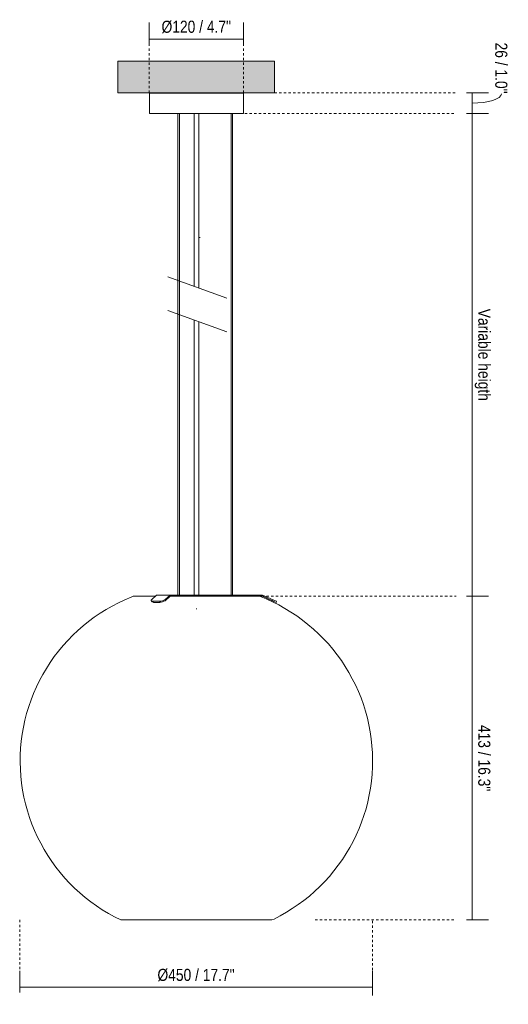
# Model space of a CAD drawing. Header units: millimetres. Extents: x 6370 to 8328, y 836 to 6902.
# Tile 1 of 2: x 6370 to 6993, y 836 to 2094. Entities that reach past the tile are written whole.
import ezdxf

# ---------------------------------------------------------------- set-up
doc = ezdxf.new("R2010")
doc.units = ezdxf.units.MM
doc.linetypes.add('Dash', pattern=[6, 3, -3])
for name, color, linetype, lineweight in [('Cotas', 7, 'Continuous', 9), ('Cotas-7', 7, 'Continuous', 9), ('Lighthing Fixture Detail Wide Black', 7, 'Continuous', 20), ('Luminarias', 7, 'Continuous', 20), ('Techos', 7, 'Continuous', 9)]:
    doc.layers.add(name, color=color, linetype=linetype, lineweight=lineweight)
doc.layers.add('Lighthing Fixture Dim Grey Dash', color=7, linetype='Dash', lineweight=9, true_color=0xd2d2d2)
doc.styles.add('Arial Narrow', font='ARIALN.TTF', dxfattribs={"height": 15.4})
doc.dimstyles.new('FARO_-_2_2mm_Arial_Narrow_mm_Inch_Left', dxfattribs={"dimscale": 304.8, "dimtxt": 15.760837, "dimasz": 0, "dimexe": 0.068898, "dimexo": 0.0625, "dimgap": 0.011483, "dimtad": 1, "dimdec": 0, "dimzin": 0, "dimdsep": 46, "dimtxsty": 'Arial Narrow', "dimblk1": 'NONE', "dimblk2": 'NONE', "dimsah": 1, "dimcen": 0.09, "dimadec": 0, "dimazin": 0, "dimtfac": 1, "dimtdec": 4, "dimtix": 1, "dimtmove": 0, "dimatfit": 3, "dimfxl": 0.022966, "dimfxlon": 1, "dimtvp": 1, "dimtolj": 1, "dimtzin": 0, "dimarcsym": 2})
doc.dimstyles.new('FARO_-_2_2mm_Arial_Narrow_mm_Inch_Right', dxfattribs={"dimscale": 304.8, "dimtxt": 15.760837, "dimasz": 0, "dimexe": 0.068898, "dimexo": 0.0625, "dimgap": 0.011483, "dimtad": 1, "dimdec": 0, "dimzin": 0, "dimdsep": 46, "dimtxsty": 'Arial Narrow', "dimblk1": 'NONE', "dimblk2": 'NONE', "dimsah": 1, "dimcen": 0.09, "dimadec": 0, "dimazin": 0, "dimtfac": 1, "dimtdec": 4, "dimtix": 1, "dimtmove": 0, "dimatfit": 3, "dimfxl": 0.022966, "dimfxlon": 1, "dimtvp": 1, "dimtolj": 1, "dimtzin": 0, "dimarcsym": 2})
doc.dimstyles.new('FARO_-_2_2mm_Arial_Narrow_mm_Inch_Right_1', dxfattribs={"dimscale": 304.8, "dimtxt": 15.760837, "dimasz": 0, "dimexe": 0.068898, "dimexo": 0.0625, "dimgap": 0.011483, "dimtad": 1, "dimdec": 0, "dimzin": 0, "dimdsep": 46, "dimtxsty": 'Arial Narrow', "dimblk1": 'NONE', "dimblk2": 'NONE', "dimsah": 1, "dimcen": 0.09, "dimadec": 0, "dimazin": 0, "dimtfac": 1, "dimtdec": 4, "dimtix": 1, "dimtmove": 1, "dimatfit": 3, "dimfxl": 0.022966, "dimfxlon": 1, "dimtvp": 1, "dimtolj": 1, "dimtzin": 0, "dimarcsym": 2})

# ---------------------------------------------------------------- blocks, each defined once
blk = doc.blocks.new('20406 - AIRE 450 pendant lamp-553737-Alzado_PDF')
at = {"layer": 'Luminarias'}
for p, q in [((6535.1, 1999.9), (6535.1, 1973.9)), ((6535.1, 1999.9), (6655.1, 1999.9)), ((6655.1, 1973.9), (6655.1, 1999.9)), ((6655.1, 1973.9), (6535.1, 1973.9)), ((6571.5, 1973.9), (6571.5, 1358.9)), ((6573.5, 1358.9), (6573.5, 1973.9)), ((6592.1, 1973.9), (6592.1, 1753.1)), ((6598.1, 1750.9), (6598.1, 1973.9)), ((6639.4, 1973.9), (6639.4, 1358.9)), ((6641.4, 1358.9), (6641.4, 1973.9)), ((6592.1, 1710), (6592.1, 1358.9)), ((6598.1, 1358.9), (6598.1, 1707.8)), ((6537.6, 1353), (6544.2, 1358.9)), ((6544.2, 1358.9), (6561.5, 1358.9)), ((6561.5, 1358.9), (6554.9, 1353)), ((6589.7, 1358.9), (6561.5, 1358.9)), ((6589.7, 1357.4), (6589.7, 1358.9)), ((6595.1, 1358.9), (6589.7, 1358.9)), ((6623.4, 1358.9), (6595.1, 1358.9)), ((6623.4, 1358.9), (6679.7, 1358.9)), ((6623.4, 1357.4), (6623.4, 1358.9)), ((6693, 1353), (6679.7, 1358.9)), ((6525.4, 1357.4), (6514.6, 1357.4)), ((6542.4, 1357.4), (6525.4, 1357.4)), ((6537.3, 1352.1), (6537.6, 1350.8)), ((6540, 1351), (6540.3, 1349.6)), ((6540.9, 1351), (6540, 1351)), ((6540.3, 1349.6), (6541.2, 1349.6)), ((6547.1, 1351), (6540.9, 1351)), ((6541.2, 1349.6), (6547.4, 1349.6)), ((6548, 1351), (6547.1, 1351)), ((6547.4, 1349.6), (6548.3, 1349.6)), ((6548.3, 1349.6), (6548, 1351)), ((6554.9, 1353), (6555.2, 1351.6)), ((6555.2, 1351.6), (6561.7, 1357.4)), ((6561.7, 1357.4), (6563.9, 1357.4)), ((6675, 1357.4), (6563.9, 1357.4)), ((6679.4, 1357.4), (6674.9, 1357.4)), ((6679.4, 1357.4), (6692.4, 1351.6)), ((6692.4, 1351.6), (6693, 1353)), ((6692.4, 1351.6), (6696.8, 1349.6)), ((6697.4, 1351), (6693, 1353)), ((6697.4, 1351), (6696.8, 1349.6)), ((6498.6, 944), (6511.6, 944)), ((6511.6, 944), (6691.6, 944))]:
    blk.add_line(p, q, dxfattribs=at)
at = {"layer": 'Luminarias', "flags": 128}
for points in [[(6498.6, 944), (6490.6, 948), (6482.7, 952.4), (6475, 957), (6467.5, 962), (6460.2, 967.2), (6453.1, 972.8), (6446.2, 978.6), (6439.6, 984.7), (6433.2, 991), (6427.1, 997.6), (6421.3, 1004.5), (6415.7, 1011.5), (6410.4, 1018.8), (6405.4, 1026.3), (6400.7, 1034), (6396.4, 1041.9), (6392.3, 1049.9), (6388.6, 1058.1), (6385.2, 1066.4), (6382.1, 1074.9), (6379.4, 1083.4), (6377, 1092.1), (6375, 1100.9), (6373.3, 1109.7), (6372, 1118.6), (6371, 1127.6), (6370.4, 1136.6), (6370.2, 1145.6), (6370.3, 1154.6), (6370.7, 1163.5), (6371.6, 1172.5), (6372.8, 1181.4), (6374.3, 1190.3), (6376.2, 1199.1), (6378.4, 1207.8), (6381, 1216.4), (6384, 1224.9), (6387.3, 1233.3), (6390.9, 1241.6), (6394.8, 1249.6), (6399, 1257.6), (6403.6, 1265.3), (6408.5, 1272.9), (6413.7, 1280.3), (6419.1, 1287.4), (6424.9, 1294.3), (6430.9, 1301), (6437.2, 1307.5), (6443.7, 1313.7), (6450.5, 1319.6), (6457.5, 1325.2), (6464.7, 1330.6), (6472.2, 1335.7), (6479.8, 1340.4), (6487.6, 1344.9), (6495.6, 1349), (6503.7, 1352.9), (6512, 1356.3), (6514.6, 1357.4)], [(6675.6, 1357.4), (6684, 1354), (6692.2, 1350.3), (6700.2, 1346.2), (6708.1, 1341.9), (6715.8, 1337.2), (6723.3, 1332.2), (6730.6, 1326.9), (6737.6, 1321.4), (6744.5, 1315.5), (6751.1, 1309.4), (6757.5, 1303.1), (6763.6, 1296.4), (6769.4, 1289.6), (6775, 1282.5), (6780.2, 1275.2), (6785.2, 1267.7), (6789.9, 1260), (6794.2, 1252.1), (6798.2, 1244.1), (6801.9, 1235.9), (6805.3, 1227.5), (6808.4, 1219.1), (6811.1, 1210.5), (6813.4, 1201.8), (6815.4, 1193), (6817.1, 1184.2), (6818.4, 1175.3), (6819.3, 1166.3), (6819.9, 1157.4), (6820.1, 1148.4), (6820, 1139.4), (6819.5, 1130.4), (6818.7, 1121.4), (6817.4, 1112.5), (6815.9, 1103.6), (6814, 1094.8), (6811.7, 1086.1), (6809.1, 1077.5), (6806.1, 1069), (6802.8, 1060.7), (6799.2, 1052.4), (6795.2, 1044.3), (6790.9, 1036.4), (6786.4, 1028.7), (6781.5, 1021.1), (6776.3, 1013.8), (6770.8, 1006.6), (6765, 999.7), (6759, 993.1), (6752.7, 986.6), (6746.1, 980.4), (6739.4, 974.5), (6732.3, 968.9), (6725.1, 963.6), (6717.6, 958.5), (6710, 953.8), (6702.2, 949.3), (6694.2, 945.2), (6691.6, 944)]]:
    blk.add_lwpolyline(points, dxfattribs=at)
at = {"layer": 'Luminarias'}
for centre, major_axis, ratio, start_param, end_param in [((6585, 1998.3), (0, 1.93), 0.001435, 0.523599, 0.595653), ((6605.1, 1998.3), (0, 1.93), 0.001435, 0.523599, 0.595653), ((6543.2, 1353.4), (5.86, 1.3), 0.352244, 2.77181, 4.061098), ((6543.5, 1352.1), (5.86, 1.3), 0.352244, 3.029668, 4.061098), ((6550.3, 1353.4), (5.86, 1.3), 0.352244, 4.236462, 5.52575), ((6550.6, 1352.1), (5.86, 1.3), 0.352244, 4.236462, 5.52575)]:
    blk.add_ellipse(centre, major_axis=major_axis, ratio=ratio, start_param=start_param, end_param=end_param, dxfattribs=at)
blk = doc.blocks.new('DIMBLOCK1-Alzado_PDF')
at = {"layer": 'Cotas-7', "color": 251, "true_color": 0x5b5b5b}
for p, q in [((6947, 1357.4), (6940, 1357.4)), ((6947, 944), (6947, 1357.4)), ((6947, 1357.4), (6968, 1357.4)), ((6947, 944), (6940, 944)), ((6947, 944), (6968, 944))]:
    blk.add_line(p, q, dxfattribs=at)
at = {"layer": 'Cotas-7', "color": 0, "insert": (6970.4, 1193.1), "char_height": 15.4, "width": 101.77, "attachment_point": 1, "rotation": 270, "line_spacing_factor": 0.974696, "style": 'Arial Narrow'}
blk.add_mtext('413 / 16.3"', dxfattribs=at)
blk = doc.blocks.new('_None')
blk = doc.blocks.new('DIMBLOCK2-Alzado_PDF')
at = {"layer": 'Cotas-7', "color": 251, "true_color": 0x5b5b5b}
for p, q in [((6947, 1974), (6940, 1974)), ((6947, 1357.4), (6947, 1974)), ((6947, 1974), (6968, 1974)), ((6947, 1357.4), (6940, 1357.4)), ((6947, 1357.4), (6968, 1357.4))]:
    blk.add_line(p, q, dxfattribs=at)
at = {"layer": 'Cotas-7', "color": 0, "insert": (6970.4, 1724.5), "char_height": 15.4, "width": 141.097, "attachment_point": 1, "rotation": 270, "line_spacing_factor": 0.974696, "style": 'Arial Narrow'}
blk.add_mtext('Variable heigth', dxfattribs=at)
blk = doc.blocks.new('DIMBLOCK3-Alzado_PDF')
at = {"layer": 'Cotas-7', "color": 251, "true_color": 0x5b5b5b}
for p, q in [((6947, 2000), (6940, 2000)), ((6947, 1974), (6947, 2000)), ((6947, 2000), (6968, 2000)), ((6947, 1974), (6940, 1974)), ((6947, 1974), (6968, 1974))]:
    blk.add_line(p, q, dxfattribs=at)
blk.add_ellipse((6947, 1999.1), major_axis=(37.7, 0), ratio=0.321231, start_param=4.712389, end_param=6.283185, dxfattribs=at)
at = {"layer": 'Cotas-7', "color": 0, "insert": (6992.1, 2064.4), "char_height": 15.4, "width": 78.354, "attachment_point": 1, "rotation": 270, "line_spacing_factor": 0.974696, "style": 'Arial Narrow'}
blk.add_mtext('26 / 1.0"', dxfattribs=at)
blk = doc.blocks.new('DIMBLOCK4-Alzado_PDF')
at = {"layer": 'Cotas-7', "color": 251, "true_color": 0x5b5b5b}
for p, q in [((6535, 2068.9), (6535, 2089.9)), ((6655.1, 2068.9), (6655.1, 2089.9)), ((6535, 2068.9), (6655.1, 2068.9)), ((6535, 2068.9), (6535, 2061.9)), ((6655.1, 2068.9), (6655.1, 2061.9))]:
    blk.add_line(p, q, dxfattribs=at)
at = {"layer": 'Cotas-7', "color": 0, "insert": (6550.6, 2092.3), "char_height": 15.4, "width": 106.573, "attachment_point": 1, "line_spacing_factor": 0.974696, "style": 'Arial Narrow'}
blk.add_mtext('Ø120 / 4.7"', dxfattribs=at)
blk = doc.blocks.new('DIMBLOCK5-Alzado_PDF')
at = {"layer": 'Cotas-7', "color": 251, "true_color": 0x5b5b5b}
for p, q in [((6369.5, 858.2), (6369.5, 879.2)), ((6819.9, 858.2), (6819.9, 879.2)), ((6369.5, 858.2), (6819.9, 858.2)), ((6369.5, 858.2), (6369.5, 851.2)), ((6819.9, 858.2), (6819.9, 847.7))]:
    blk.add_line(p, q, dxfattribs=at)
at = {"layer": 'Cotas-7', "color": 0, "insert": (6545.4, 881.6), "char_height": 15.4, "width": 118.281, "attachment_point": 1, "line_spacing_factor": 0.974696, "style": 'Arial Narrow'}
blk.add_mtext('Ø450 / 17.7"', dxfattribs=at)

msp = doc.modelspace()

# ---------------------------------------------------------------- hatches: boundary and pattern name
at = {"layer": 'Techos', "true_color": 0xe8e8e8}
msp.add_hatch(color=254, dxfattribs=at).paths.add_polyline_path([(6595.7, 2000), (6694.7, 2000), (6694.7, 2040.5), (6494.7, 2040.5), (6494.7, 2000), (6593, 2000)])

# ---------------------------------------------------------------- linework, layer by layer
at = {"layer": 'Lighthing Fixture Detail Wide Black'}
for p, q in [((6599, 1815.6), (6599.8, 1815.6)), ((6633.8, 1737.9), (6558.7, 1765.3)), ((6633.8, 1694.8), (6558.7, 1722.2)), ((6595, 1341.5), (6595.7, 1341.5))]:
    msp.add_line(p, q, dxfattribs=at)
at = {"layer": 'Lighthing Fixture Dim Grey Dash'}
for p, q in [((6535, 2000), (6535, 2067.4)), ((6655.1, 2000), (6655.1, 2067.4)), ((6694.7, 2000), (6926.8, 2000)), ((6626.8, 1974), (6926.8, 1974)), ((6654.5, 1357.4), (6926.8, 1357.4)), ((6369.5, 944), (6369.5, 855.8)), ((6746.8, 944), (6926.8, 944)), ((6819.9, 855.8), (6819.9, 944))]:
    msp.add_line(p, q, dxfattribs=at)
at = {"layer": 'Techos'}
for p, q in [((6494.7, 2040.5), (6694.7, 2040.5)), ((6494.7, 2040.5), (6494.7, 2000)), ((6694.7, 2040.5), (6694.7, 2000)), ((6694.7, 2000), (6494.7, 2000))]:
    msp.add_line(p, q, dxfattribs=at)

# ---------------------------------------------------------------- block references
at = {"layer": 'Luminarias'}
msp.add_blockref('20406 - AIRE 450 pendant lamp-553737-Alzado_PDF', (0, 0), dxfattribs=at)

# ---------------------------------------------------------------- dimensions: what is measured, and where the dimension line sits
at = {"layer": 'Cotas', "color": 251, "true_color": 0x5b5b5b}
for base, p1, p2, dimstyle, override, picture, middle in [((6655.1, 2068.9), (6535, 2061.9), (6655.1, 2061.9), 'FARO_-_2_2mm_Arial_Narrow_mm_Inch_Right', {"dimpost": '<>', "dimfxl": 120.191043}, 'DIMBLOCK4-Alzado_PDF', (6595, 2082.5)), ((6819.9, 858.2), (6369.5, 851.2), (6819.9, 847.7), 'FARO_-_2_2mm_Arial_Narrow_mm_Inch_Left', {"dimpost": '<>', "dimfxl": 450.353657}, 'DIMBLOCK5-Alzado_PDF', (6594.7, 871.8))]:
    dim = msp.add_linear_dim(base=base, p1=p1, p2=p2, text='Ø<>', dimstyle=dimstyle, override=override, dxfattribs=at)
    dim.commit()
    dim.dimension.update_dxf_attribs({"geometry": picture, "text_midpoint": middle})
dim = msp.add_linear_dim(base=(6947, 2000), p1=(6940, 1974), p2=(6940, 2000), angle=90, dimstyle='FARO_-_2_2mm_Arial_Narrow_mm_Inch_Right_1', override={"dimtad": 4, "dimpost": '<>', "dimfxl": 26}, dxfattribs=at)
dim.commit()
dim.dimension.update_dxf_attribs({"geometry": 'DIMBLOCK3-Alzado_PDF', "text_midpoint": (6981.8, 2025.2), "dimtype": 160, "text_rotation": 90})
dim = msp.add_linear_dim(base=(6947, 1974), p1=(6940, 1357.4), p2=(6940, 1974), angle=90, text='Variable heigth', dimstyle='FARO_-_2_2mm_Arial_Narrow_mm_Inch_Right', override={"dimtad": 4, "dimpost": '<>', "dimfxl": 616.638098}, dxfattribs=at)
dim.commit()
dim.dimension.update_dxf_attribs({"geometry": 'DIMBLOCK2-Alzado_PDF', "text_midpoint": (6960.5, 1665.7)})
dim = msp.add_linear_dim(base=(6947, 1357.4), p1=(6940, 944), p2=(6940, 1357.4), angle=90, dimstyle='FARO_-_2_2mm_Arial_Narrow_mm_Inch_Right', override={"dimtad": 4, "dimpost": '<>', "dimfxl": 413.361902}, dxfattribs=at)
dim.commit()
dim.dimension.update_dxf_attribs({"geometry": 'DIMBLOCK1-Alzado_PDF', "text_midpoint": (6960.5, 1150.7)})

doc.saveas('drawing.dxf')
